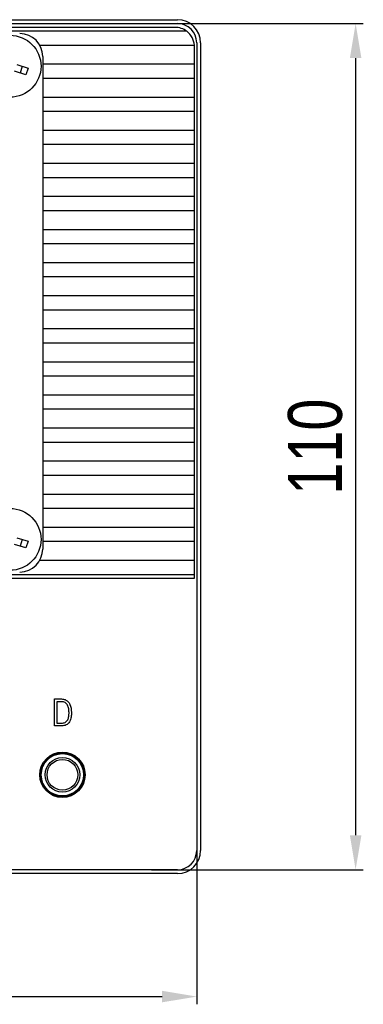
# Model space of a CAD drawing. Header units: millimetres. Extents: x 1800 to 2436, y 112 to 531.
# Tile 6 of 6: x 2391 to 2436, y 336 to 464. Entities that reach past the tile are written whole.
import ezdxf

# ---------------------------------------------------------------- set-up
doc = ezdxf.new("R2010")
doc.units = ezdxf.units.MM
doc.header["$PDSIZE"] = -1
doc.layers.add('细实线', color=3, linetype='Continuous', lineweight=25)
doc.styles.add('iTek', font='txt', dxfattribs={"width": 0.8, "height": 7})
doc.dimstyles.new('iTek', dxfattribs={"dimscale": 0, "dimtxt": 7, "dimasz": 4.5, "dimexe": 1, "dimexo": 0, "dimgap": 1.5, "dimtad": 1, "dimtoh": 1, "dimdsep": 46, "dimtxsty": 'iTek', "dimcen": 4, "dimclrd": 256, "dimclre": 256, "dimclrt": 256, "dimazin": 2, "dimtfac": 1, "dimtmove": 0, "dimatfit": 3, "dimfxl": 1, "dimlwd": -1, "dimlwe": -1, "dimarcsym": 0})

# ---------------------------------------------------------------- blocks, each defined once
blk = doc.blocks.new('*D27')
at = {"layer": 'Defpoints', "color": 0}
for p in [(2303.96, 359.23), (2413.96, 359.23), (2413.96, 336.82)]:
    blk.add_point(p, dxfattribs=at)
at = {"layer": '细实线'}
for p, q in [((2303.96, 359.23), (2303.96, 335.82)), ((2413.96, 359.23), (2413.96, 335.82)), ((2308.46, 336.82), (2409.46, 336.82))]:
    blk.add_line(p, q, dxfattribs=at)
for points in [[(2308.46, 337.57), (2308.46, 336.07), (2303.96, 336.82)], [(2409.46, 337.57), (2409.46, 336.07), (2413.96, 336.82)]]:
    blk.add_solid(points, dxfattribs=at)
at = {"layer": '细实线', "insert": (2358.96, 342.05), "char_height": 7, "attachment_point": 5, "style": 'iTek'}
blk.add_mtext('110', dxfattribs=at)
blk = doc.blocks.new('*D28')
at = {"layer": 'Defpoints', "color": 0}
for p in [(2408.07, 463.3), (2408.07, 353.3), (2434.61, 353.3)]:
    blk.add_point(p, dxfattribs=at)
at = {"layer": '细实线'}
for p, q in [((2408.07, 463.3), (2435.61, 463.3)), ((2434.61, 458.8), (2434.61, 357.8)), ((2408.07, 353.3), (2435.61, 353.3))]:
    blk.add_line(p, q, dxfattribs=at)
for points in [[(2433.86, 458.8), (2435.36, 458.8), (2434.61, 463.3)], [(2433.86, 357.8), (2435.36, 357.8), (2434.61, 353.3)]]:
    blk.add_solid(points, dxfattribs=at)
at = {"layer": '细实线', "insert": (2429.37, 408.3), "char_height": 7, "attachment_point": 5, "rotation": 90, "style": 'iTek'}
blk.add_mtext('110', dxfattribs=at)

msp = doc.modelspace()

# ---------------------------------------------------------------- linework, layer by layer
at = {"color": 7, "linetype": 'Continuous', "lineweight": 30}
for p, q in [((2306.464, 463.797), (2411.464, 463.797)), ((2306.464, 463.297), (2411.464, 463.297)), ((2412.664, 462.297), (2305.264, 462.297)), ((2411.164, 462.797), (2306.764, 462.797)), ((2413.964, 460.797), (2413.964, 355.797)), ((2414.464, 460.797), (2414.464, 355.797)), ((2393.562, 460.497), (2413.656, 460.497)), ((2413.664, 457.997), (2413.664, 460.297)), ((2393.964, 458.997), (2393.964, 394.997)), ((2391.78, 456.635), (2390.307, 457.085)), ((2390.575, 457.965), (2392.048, 457.515)), ((2391.303, 457.743), (2391.034, 456.863)), ((2392.048, 457.515), (2391.78, 456.635)), ((2413.664, 457.997), (2393.964, 457.997)), ((2413.664, 456.197), (2413.664, 457.997)), ((2393.964, 456.197), (2413.664, 456.197)), ((2413.664, 453.697), (2413.664, 456.197)), ((2413.664, 453.697), (2393.964, 453.697)), ((2413.664, 451.897), (2413.664, 453.697)), ((2393.964, 451.897), (2413.664, 451.897)), ((2413.664, 449.397), (2413.664, 451.897)), ((2413.664, 449.397), (2393.964, 449.397)), ((2413.664, 447.597), (2413.664, 449.397)), ((2393.964, 447.597), (2413.664, 447.597)), ((2413.664, 445.097), (2413.664, 447.597)), ((2413.664, 445.097), (2393.964, 445.097)), ((2413.664, 443.297), (2413.664, 445.097)), ((2393.964, 443.297), (2413.664, 443.297)), ((2413.664, 440.797), (2413.664, 443.297)), ((2413.664, 440.797), (2393.964, 440.797)), ((2413.664, 438.997), (2413.664, 440.797)), ((2393.964, 438.997), (2413.664, 438.997)), ((2413.664, 436.497), (2413.664, 438.997)), ((2413.664, 436.497), (2393.964, 436.497)), ((2413.664, 434.697), (2413.664, 436.497)), ((2393.964, 434.697), (2413.664, 434.697)), ((2413.664, 432.197), (2413.664, 434.697)), ((2413.664, 432.197), (2393.964, 432.197)), ((2413.664, 430.397), (2413.664, 432.197)), ((2393.964, 430.397), (2413.664, 430.397)), ((2413.664, 427.897), (2413.664, 430.397)), ((2413.664, 427.897), (2393.964, 427.897)), ((2413.664, 426.097), (2413.664, 427.897)), ((2393.964, 426.097), (2413.664, 426.097)), ((2413.664, 423.597), (2413.664, 426.097)), ((2413.664, 423.597), (2393.964, 423.597)), ((2413.664, 421.797), (2413.664, 423.597)), ((2393.964, 421.797), (2413.664, 421.797)), ((2413.664, 419.297), (2413.664, 421.797)), ((2413.664, 419.297), (2393.964, 419.297)), ((2413.664, 417.497), (2413.664, 419.297)), ((2393.964, 417.497), (2413.664, 417.497)), ((2413.664, 414.997), (2413.664, 417.497)), ((2413.664, 414.997), (2393.964, 414.997)), ((2413.664, 413.197), (2413.664, 414.997)), ((2393.964, 413.197), (2413.664, 413.197)), ((2413.664, 410.697), (2413.664, 413.197)), ((2413.664, 410.697), (2393.964, 410.697)), ((2413.664, 408.897), (2413.664, 410.697)), ((2393.964, 408.897), (2413.664, 408.897)), ((2413.664, 406.397), (2413.664, 408.897)), ((2413.664, 406.397), (2393.964, 406.397)), ((2413.664, 404.597), (2413.664, 406.397)), ((2393.964, 404.597), (2413.664, 404.597)), ((2413.664, 402.097), (2413.664, 404.597)), ((2413.664, 402.097), (2393.964, 402.097)), ((2413.664, 400.297), (2413.664, 402.097)), ((2393.964, 400.297), (2413.664, 400.297)), ((2413.664, 397.797), (2413.664, 400.297)), ((2413.664, 397.797), (2393.964, 397.797)), ((2413.664, 395.997), (2413.664, 397.797)), ((2391.78, 395.135), (2390.307, 395.585)), ((2390.575, 396.465), (2392.048, 396.015)), ((2391.303, 396.243), (2391.034, 395.363)), ((2392.048, 396.015), (2391.78, 395.135)), ((2393.964, 395.997), (2413.664, 395.997)), ((2413.664, 393.497), (2413.664, 395.997)), ((2413.664, 393.497), (2393.562, 393.497)), ((2413.664, 391.697), (2413.664, 393.497)), ((2304.264, 391.697), (2413.664, 391.697)), ((2413.664, 391.197), (2413.664, 391.697)), ((2304.264, 391.197), (2413.664, 391.197)), ((2395.466, 375.501), (2396.412, 375.501)), ((2395.466, 372.001), (2395.466, 375.501)), ((2396.405, 375.15), (2395.786, 375.15)), ((2395.786, 375.15), (2395.786, 372.356)), ((2396.39, 372.001), (2395.466, 372.001)), ((2395.786, 372.356), (2396.39, 372.356)), ((2411.464, 353.297), (2306.464, 353.297)), ((2411.464, 352.797), (2306.464, 352.797))]:
    msp.add_line(p, q, dxfattribs=at)
for centre, radius in [((2389.714, 457.747), 4.02), ((2389.714, 396.247), 4.02), ((2396.514, 365.647), 2.95), ((2396.514, 365.647), 2.85), ((2396.514, 365.647), 2.75), ((2396.514, 365.647), 2.25), ((2396.514, 365.647), 2)]:
    msp.add_circle(centre, radius, dxfattribs=at)
for centre, radius, start, end in [((2411.464, 460.797), 3, 0, 90), ((2411.464, 460.797), 2.5, 0, 90), ((2411.164, 460.297), 2.5, 53.1301, 90), ((2411.164, 460.297), 2.5, 4.58857, 53.1301), ((2390.964, 458.997), 3, 0, 90), ((2411.164, 460.297), 2.5, 0, 4.58857), ((2390.964, 394.997), 3, 270, 0), ((2411.464, 355.797), 2.5, 270, 0), ((2411.464, 355.797), 3, 270, 0)]:
    msp.add_arc(centre, radius, start, end, dxfattribs=at)
for points, knots in [([(2397.373, 373.756), (2397.366, 373.915), (2397.35, 374.232), (2397.237, 374.622), (2397.056, 374.887), (2396.807, 375.095), (2396.565, 375.128), (2396.405, 375.15)], [0, 0, 0, 0, 0.25084975, 0.50099921, 0.6262954, 0.75139987, 1, 1, 1, 1]), ([(2396.412, 375.501), (2396.563, 375.483), (2396.863, 375.447), (2397.257, 375.195), (2397.628, 374.638), (2397.666, 374.125), (2397.693, 373.765)], [0, 0, 0, 0, 0.18709224, 0.37363097, 0.56045229, 1, 1, 1, 1]), ([(2397.693, 373.765), (2397.687, 373.557), (2397.673, 373.141), (2397.517, 372.63), (2397.265, 372.294), (2396.918, 372.047), (2396.601, 372.019), (2396.39, 372.001)], [0, 0, 0, 0, 0.2507953, 0.5006946, 0.6259049, 0.7510495, 1, 1, 1, 1]), ([(2396.39, 372.356), (2396.556, 372.369), (2396.805, 372.388), (2397.069, 372.593), (2397.254, 372.864), (2397.363, 373.267), (2397.37, 373.592), (2397.373, 373.756)], [0, 0, 0, 0, 0.2486108, 0.3737112, 0.4989601, 0.7490897, 1, 1, 1, 1])]:
    msp.add_open_spline(points, degree=3, knots=knots, dxfattribs=at)

# ---------------------------------------------------------------- dimensions: what is measured, and where the dimension line sits
at = {"layer": '细实线'}
dim = msp.add_linear_dim(base=(2434.608, 353.297), p1=(2408.072, 463.297), p2=(2408.072, 353.297), angle=90, dimstyle='iTek', override={"dimscale": 1}, dxfattribs=at)
dim.commit()
dim.dimension.update_dxf_attribs({"geometry": '*D28', "text_midpoint": (2429.371, 408.297)})
dim = msp.add_linear_dim(base=(2413.964, 336.816), p1=(2303.964, 359.23), p2=(2413.964, 359.23), dimstyle='iTek', override={"dimscale": 1}, dxfattribs=at)
dim.commit()
dim.dimension.update_dxf_attribs({"geometry": '*D27', "text_midpoint": (2358.964, 342.053)})

doc.saveas('drawing.dxf')
